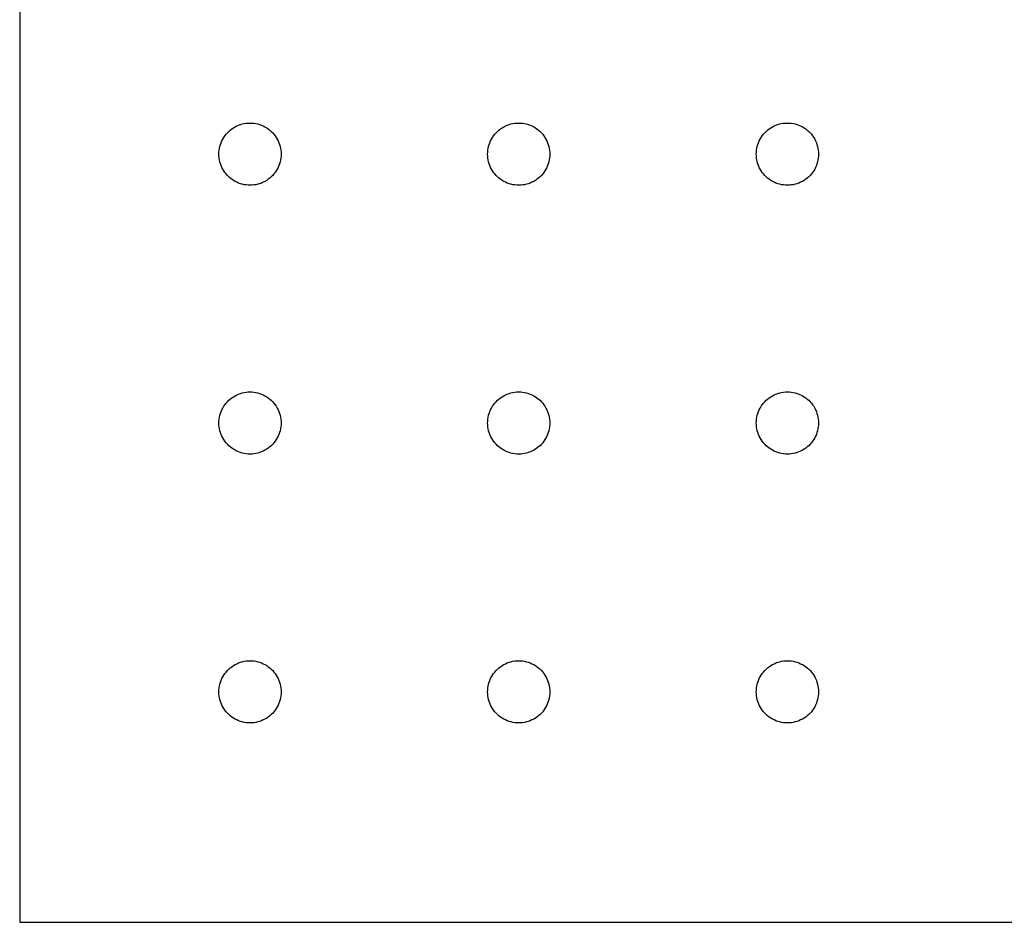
# Model space of a CAD drawing. Header units: metres. Extents: x 0 to 270, y 0 to 235.
# Tile 1 of 4: x 0 to 128, y 0 to 118. Entities that reach past the tile are written whole.
import ezdxf

# ---------------------------------------------------------------- set-up
doc = ezdxf.new("R2010")
doc.units = ezdxf.units.M

msp = doc.modelspace()

# ---------------------------------------------------------------- linework, layer by layer
for p, q in [((0, 235), (0, 0)), ((28.7485, 103.852), (28.9928, 103.923)), ((28.9928, 103.923), (29.2411, 103.978)), ((29.2411, 103.978), (29.4924, 104.018)), ((29.4924, 104.018), (29.7457, 104.042)), ((29.7457, 104.042), (30, 104.05)), ((30, 104.05), (30.2543, 104.042)), ((30.2543, 104.042), (30.5076, 104.018)), ((30.5076, 104.018), (30.7589, 103.978)), ((30.7589, 103.978), (31.0072, 103.923)), ((31.0072, 103.923), (31.2515, 103.852)), ((63.7485, 103.852), (63.9928, 103.923)), ((63.9928, 103.923), (64.2411, 103.978)), ((64.2411, 103.978), (64.4924, 104.018)), ((64.4924, 104.018), (64.7457, 104.042)), ((64.7457, 104.042), (65, 104.05)), ((65, 104.05), (65.2543, 104.042)), ((65.2543, 104.042), (65.5076, 104.018)), ((65.5076, 104.018), (65.7589, 103.978)), ((65.7589, 103.978), (66.0072, 103.923)), ((66.0072, 103.923), (66.2515, 103.852)), ((98.7485, 103.852), (98.9928, 103.923)), ((98.9928, 103.923), (99.2411, 103.978)), ((99.2411, 103.978), (99.4924, 104.018)), ((99.4924, 104.018), (99.7457, 104.042)), ((99.7457, 104.042), (100, 104.05)), ((100, 104.05), (100.254, 104.042)), ((100.254, 104.042), (100.508, 104.018)), ((100.508, 104.018), (100.759, 103.978)), ((100.759, 103.978), (101.007, 103.923)), ((101.007, 103.923), (101.252, 103.852)), ((26.8794, 102.582), (27.0477, 102.772)), ((27.0477, 102.772), (27.2276, 102.952)), ((27.2276, 102.952), (27.4184, 103.121)), ((27.4184, 103.121), (27.6195, 103.277)), ((27.6195, 103.277), (27.8299, 103.42)), ((27.8299, 103.42), (28.0489, 103.549)), ((28.0489, 103.549), (28.2756, 103.665)), ((28.2756, 103.665), (28.5091, 103.766)), ((28.5091, 103.766), (28.7485, 103.852)), ((31.2515, 103.852), (31.4909, 103.766)), ((31.4909, 103.766), (31.7244, 103.665)), ((31.7244, 103.665), (31.9511, 103.549)), ((31.9511, 103.549), (32.1701, 103.42)), ((32.1701, 103.42), (32.3805, 103.277)), ((32.3805, 103.277), (32.5816, 103.121)), ((32.5816, 103.121), (32.7724, 102.952)), ((32.7724, 102.952), (32.9523, 102.772)), ((32.9523, 102.772), (33.1206, 102.582)), ((61.8794, 102.582), (62.0477, 102.772)), ((62.0477, 102.772), (62.2276, 102.952)), ((62.2276, 102.952), (62.4184, 103.121)), ((62.4184, 103.121), (62.6195, 103.277)), ((62.6195, 103.277), (62.8299, 103.42)), ((62.8299, 103.42), (63.0489, 103.549)), ((63.0489, 103.549), (63.2756, 103.665)), ((63.2756, 103.665), (63.5091, 103.766)), ((63.5091, 103.766), (63.7485, 103.852)), ((66.2515, 103.852), (66.4909, 103.766)), ((66.4909, 103.766), (66.7244, 103.665)), ((66.7244, 103.665), (66.9511, 103.549)), ((66.9511, 103.549), (67.1701, 103.42)), ((67.1701, 103.42), (67.3805, 103.277)), ((67.3805, 103.277), (67.5816, 103.121)), ((67.5816, 103.121), (67.7724, 102.952)), ((67.7724, 102.952), (67.9523, 102.772)), ((67.9523, 102.772), (68.1206, 102.582)), ((96.8794, 102.582), (97.0477, 102.772)), ((97.0477, 102.772), (97.2276, 102.952)), ((97.2276, 102.952), (97.4184, 103.121)), ((97.4184, 103.121), (97.6195, 103.277)), ((97.6195, 103.277), (97.8299, 103.42)), ((97.8299, 103.42), (98.0489, 103.549)), ((98.0489, 103.549), (98.2756, 103.665)), ((98.2756, 103.665), (98.5091, 103.766)), ((98.5091, 103.766), (98.7485, 103.852)), ((101.252, 103.852), (101.491, 103.766)), ((101.491, 103.766), (101.724, 103.665)), ((101.724, 103.665), (101.951, 103.549)), ((101.951, 103.549), (102.17, 103.42)), ((102.17, 103.42), (102.381, 103.277)), ((102.381, 103.277), (102.582, 103.121)), ((102.582, 103.121), (102.772, 102.952)), ((102.772, 102.952), (102.952, 102.772)), ((102.952, 102.772), (103.121, 102.582)), ((26.1482, 101.252), (26.2344, 101.491)), ((26.2344, 101.491), (26.3354, 101.724)), ((26.3354, 101.724), (26.451, 101.951)), ((26.451, 101.951), (26.5805, 102.17)), ((26.5805, 102.17), (26.7235, 102.381)), ((26.7235, 102.381), (26.8794, 102.582)), ((33.1206, 102.582), (33.2765, 102.381)), ((33.2765, 102.381), (33.4195, 102.17)), ((33.4195, 102.17), (33.549, 101.951)), ((33.549, 101.951), (33.6646, 101.724)), ((33.6646, 101.724), (33.7656, 101.491)), ((33.7656, 101.491), (33.8518, 101.252)), ((61.1482, 101.252), (61.2344, 101.491)), ((61.2344, 101.491), (61.3354, 101.724)), ((61.3354, 101.724), (61.451, 101.951)), ((61.451, 101.951), (61.5805, 102.17)), ((61.5805, 102.17), (61.7235, 102.381)), ((61.7235, 102.381), (61.8794, 102.582)), ((68.1206, 102.582), (68.2765, 102.381)), ((68.2765, 102.381), (68.4195, 102.17)), ((68.4195, 102.17), (68.549, 101.951)), ((68.549, 101.951), (68.6646, 101.724)), ((68.6646, 101.724), (68.7656, 101.491)), ((68.7656, 101.491), (68.8518, 101.252)), ((96.1482, 101.252), (96.2344, 101.491)), ((96.2344, 101.491), (96.3354, 101.724)), ((96.3354, 101.724), (96.451, 101.951)), ((96.451, 101.951), (96.5805, 102.17)), ((96.5805, 102.17), (96.7235, 102.381)), ((96.7235, 102.381), (96.8794, 102.582)), ((103.121, 102.582), (103.277, 102.381)), ((103.277, 102.381), (103.42, 102.17)), ((103.42, 102.17), (103.549, 101.951)), ((103.549, 101.951), (103.665, 101.724)), ((103.665, 101.724), (103.766, 101.491)), ((103.766, 101.491), (103.852, 101.252)), ((25.95, 100), (25.958, 100.254)), ((25.958, 100.254), (25.9819, 100.508)), ((25.9819, 100.508), (26.0217, 100.759)), ((26.0217, 100.759), (26.0772, 101.007)), ((26.0772, 101.007), (26.1482, 101.252)), ((33.8518, 101.252), (33.9228, 101.007)), ((33.9228, 101.007), (33.9783, 100.759)), ((33.9783, 100.759), (34.0181, 100.508)), ((34.0181, 100.508), (34.042, 100.254)), ((34.042, 100.254), (34.05, 100)), ((60.95, 100), (60.958, 100.254)), ((60.958, 100.254), (60.9819, 100.508)), ((60.9819, 100.508), (61.0217, 100.759)), ((61.0217, 100.759), (61.0772, 101.007)), ((61.0772, 101.007), (61.1482, 101.252)), ((68.8518, 101.252), (68.9228, 101.007)), ((68.9228, 101.007), (68.9783, 100.759)), ((68.9783, 100.759), (69.0181, 100.508)), ((69.0181, 100.508), (69.042, 100.254)), ((69.042, 100.254), (69.05, 100)), ((95.95, 100), (95.958, 100.254)), ((95.958, 100.254), (95.9819, 100.508)), ((95.9819, 100.508), (96.0217, 100.759)), ((96.0217, 100.759), (96.0772, 101.007)), ((96.0772, 101.007), (96.1482, 101.252)), ((103.852, 101.252), (103.923, 101.007)), ((103.923, 101.007), (103.978, 100.759)), ((103.978, 100.759), (104.018, 100.508)), ((104.018, 100.508), (104.042, 100.254)), ((104.042, 100.254), (104.05, 100)), ((25.958, 99.7457), (25.95, 100)), ((25.9819, 99.4924), (25.958, 99.7457)), ((26.0217, 99.2411), (25.9819, 99.4924)), ((26.0772, 98.9928), (26.0217, 99.2411)), ((26.1482, 98.7485), (26.0772, 98.9928)), ((33.9228, 98.9928), (33.8518, 98.7485)), ((33.9783, 99.2411), (33.9228, 98.9928)), ((34.0181, 99.4924), (33.9783, 99.2411)), ((34.042, 99.7457), (34.0181, 99.4924)), ((34.05, 100), (34.042, 99.7457)), ((60.958, 99.7457), (60.95, 100)), ((60.9819, 99.4924), (60.958, 99.7457)), ((61.0217, 99.2411), (60.9819, 99.4924)), ((61.0772, 98.9928), (61.0217, 99.2411)), ((61.1482, 98.7485), (61.0772, 98.9928)), ((68.9228, 98.9928), (68.8518, 98.7485)), ((68.9783, 99.2411), (68.9228, 98.9928)), ((69.0181, 99.4924), (68.9783, 99.2411)), ((69.042, 99.7457), (69.0181, 99.4924)), ((69.05, 100), (69.042, 99.7457)), ((95.958, 99.7457), (95.95, 100)), ((95.9819, 99.4924), (95.958, 99.7457)), ((96.0217, 99.2411), (95.9819, 99.4924)), ((96.0772, 98.9928), (96.0217, 99.2411)), ((96.1482, 98.7485), (96.0772, 98.9928)), ((103.923, 98.9928), (103.852, 98.7485)), ((103.978, 99.2411), (103.923, 98.9928)), ((104.018, 99.4924), (103.978, 99.2411)), ((104.042, 99.7457), (104.018, 99.4924)), ((104.05, 100), (104.042, 99.7457)), ((26.2344, 98.5091), (26.1482, 98.7485)), ((26.3354, 98.2756), (26.2344, 98.5091)), ((26.451, 98.0489), (26.3354, 98.2756)), ((26.5805, 97.8299), (26.451, 98.0489)), ((26.7235, 97.6195), (26.5805, 97.8299)), ((26.8794, 97.4184), (26.7235, 97.6195)), ((33.2765, 97.6195), (33.1206, 97.4184)), ((33.4195, 97.8299), (33.2765, 97.6195)), ((33.549, 98.0489), (33.4195, 97.8299)), ((33.6646, 98.2756), (33.549, 98.0489)), ((33.7656, 98.5091), (33.6646, 98.2756)), ((33.8518, 98.7485), (33.7656, 98.5091)), ((61.2344, 98.5091), (61.1482, 98.7485)), ((61.3354, 98.2756), (61.2344, 98.5091)), ((61.451, 98.0489), (61.3354, 98.2756)), ((61.5805, 97.8299), (61.451, 98.0489)), ((61.7235, 97.6195), (61.5805, 97.8299)), ((61.8794, 97.4184), (61.7235, 97.6195)), ((68.2765, 97.6195), (68.1206, 97.4184)), ((68.4195, 97.8299), (68.2765, 97.6195)), ((68.549, 98.0489), (68.4195, 97.8299)), ((68.6646, 98.2756), (68.549, 98.0489)), ((68.7656, 98.5091), (68.6646, 98.2756)), ((68.8518, 98.7485), (68.7656, 98.5091)), ((96.2344, 98.5091), (96.1482, 98.7485)), ((96.3354, 98.2756), (96.2344, 98.5091)), ((96.451, 98.0489), (96.3354, 98.2756)), ((96.5805, 97.8299), (96.451, 98.0489)), ((96.7235, 97.6195), (96.5805, 97.8299)), ((96.8794, 97.4184), (96.7235, 97.6195)), ((103.277, 97.6195), (103.121, 97.4184)), ((103.42, 97.8299), (103.277, 97.6195)), ((103.549, 98.0489), (103.42, 97.8299)), ((103.665, 98.2756), (103.549, 98.0489)), ((103.766, 98.5091), (103.665, 98.2756)), ((103.852, 98.7485), (103.766, 98.5091)), ((27.0477, 97.2276), (26.8794, 97.4184)), ((27.2276, 97.0477), (27.0477, 97.2276)), ((27.4184, 96.8794), (27.2276, 97.0477)), ((27.6195, 96.7235), (27.4184, 96.8794)), ((27.8299, 96.5805), (27.6195, 96.7235)), ((28.0489, 96.451), (27.8299, 96.5805)), ((28.2756, 96.3354), (28.0489, 96.451)), ((28.5091, 96.2344), (28.2756, 96.3354)), ((28.7485, 96.1482), (28.5091, 96.2344)), ((31.4909, 96.2344), (31.2515, 96.1482)), ((31.7244, 96.3354), (31.4909, 96.2344)), ((31.9511, 96.451), (31.7244, 96.3354)), ((32.1701, 96.5805), (31.9511, 96.451)), ((32.3805, 96.7235), (32.1701, 96.5805)), ((32.5816, 96.8794), (32.3805, 96.7235)), ((32.7724, 97.0477), (32.5816, 96.8794)), ((32.9523, 97.2276), (32.7724, 97.0477)), ((33.1206, 97.4184), (32.9523, 97.2276)), ((62.0477, 97.2276), (61.8794, 97.4184)), ((62.2276, 97.0477), (62.0477, 97.2276)), ((62.4184, 96.8794), (62.2276, 97.0477)), ((62.6195, 96.7235), (62.4184, 96.8794)), ((62.8299, 96.5805), (62.6195, 96.7235)), ((63.0489, 96.451), (62.8299, 96.5805)), ((63.2756, 96.3354), (63.0489, 96.451)), ((63.5091, 96.2344), (63.2756, 96.3354)), ((63.7485, 96.1482), (63.5091, 96.2344)), ((66.4909, 96.2344), (66.2515, 96.1482)), ((66.7244, 96.3354), (66.4909, 96.2344)), ((66.9511, 96.451), (66.7244, 96.3354)), ((67.1701, 96.5805), (66.9511, 96.451)), ((67.3805, 96.7235), (67.1701, 96.5805)), ((67.5816, 96.8794), (67.3805, 96.7235)), ((67.7724, 97.0477), (67.5816, 96.8794)), ((67.9523, 97.2276), (67.7724, 97.0477)), ((68.1206, 97.4184), (67.9523, 97.2276)), ((97.0477, 97.2276), (96.8794, 97.4184)), ((97.2276, 97.0477), (97.0477, 97.2276)), ((97.4184, 96.8794), (97.2276, 97.0477)), ((97.6195, 96.7235), (97.4184, 96.8794)), ((97.8299, 96.5805), (97.6195, 96.7235)), ((98.0489, 96.451), (97.8299, 96.5805)), ((98.2756, 96.3354), (98.0489, 96.451)), ((98.5091, 96.2344), (98.2756, 96.3354)), ((98.7485, 96.1482), (98.5091, 96.2344)), ((101.491, 96.2344), (101.252, 96.1482)), ((101.724, 96.3354), (101.491, 96.2344)), ((101.951, 96.451), (101.724, 96.3354)), ((102.17, 96.5805), (101.951, 96.451)), ((102.381, 96.7235), (102.17, 96.5805)), ((102.582, 96.8794), (102.381, 96.7235)), ((102.772, 97.0477), (102.582, 96.8794)), ((102.952, 97.2276), (102.772, 97.0477)), ((103.121, 97.4184), (102.952, 97.2276)), ((28.9928, 96.0772), (28.7485, 96.1482)), ((29.2411, 96.0217), (28.9928, 96.0772)), ((29.4924, 95.9819), (29.2411, 96.0217)), ((29.7457, 95.958), (29.4924, 95.9819)), ((30, 95.95), (29.7457, 95.958)), ((30.2543, 95.958), (30, 95.95)), ((30.5076, 95.9819), (30.2543, 95.958)), ((30.7589, 96.0217), (30.5076, 95.9819)), ((31.0072, 96.0772), (30.7589, 96.0217)), ((31.2515, 96.1482), (31.0072, 96.0772)), ((63.9928, 96.0772), (63.7485, 96.1482)), ((64.2411, 96.0217), (63.9928, 96.0772)), ((64.4924, 95.9819), (64.2411, 96.0217)), ((64.7457, 95.958), (64.4924, 95.9819)), ((65, 95.95), (64.7457, 95.958)), ((65.2543, 95.958), (65, 95.95)), ((65.5076, 95.9819), (65.2543, 95.958)), ((65.7589, 96.0217), (65.5076, 95.9819)), ((66.0072, 96.0772), (65.7589, 96.0217)), ((66.2515, 96.1482), (66.0072, 96.0772)), ((98.9928, 96.0772), (98.7485, 96.1482)), ((99.2411, 96.0217), (98.9928, 96.0772)), ((99.4924, 95.9819), (99.2411, 96.0217)), ((99.7457, 95.958), (99.4924, 95.9819)), ((100, 95.95), (99.7457, 95.958)), ((100.254, 95.958), (100, 95.95)), ((100.508, 95.9819), (100.254, 95.958)), ((100.759, 96.0217), (100.508, 95.9819)), ((101.007, 96.0772), (100.759, 96.0217)), ((101.252, 96.1482), (101.007, 96.0772)), ((27.2276, 67.9523), (27.4184, 68.1206)), ((27.4184, 68.1206), (27.6195, 68.2765)), ((27.6195, 68.2765), (27.8299, 68.4195)), ((27.8299, 68.4195), (28.0489, 68.549)), ((28.0489, 68.549), (28.2756, 68.6646)), ((28.2756, 68.6646), (28.5091, 68.7656)), ((28.5091, 68.7656), (28.7485, 68.8518)), ((28.7485, 68.8518), (28.9928, 68.9228)), ((28.9928, 68.9228), (29.2411, 68.9783)), ((29.2411, 68.9783), (29.4924, 69.0181)), ((29.4924, 69.0181), (29.7457, 69.042)), ((29.7457, 69.042), (30, 69.05)), ((30, 69.05), (30.2543, 69.042)), ((30.2543, 69.042), (30.5076, 69.0181)), ((30.5076, 69.0181), (30.7589, 68.9783)), ((30.7589, 68.9783), (31.0072, 68.9228)), ((31.0072, 68.9228), (31.2515, 68.8518)), ((31.2515, 68.8518), (31.4909, 68.7656)), ((31.4909, 68.7656), (31.7244, 68.6646)), ((31.7244, 68.6646), (31.9511, 68.549)), ((31.9511, 68.549), (32.1701, 68.4195)), ((32.1701, 68.4195), (32.3805, 68.2765)), ((32.3805, 68.2765), (32.5816, 68.1206)), ((32.5816, 68.1206), (32.7724, 67.9523)), ((62.2276, 67.9523), (62.4184, 68.1206)), ((62.4184, 68.1206), (62.6195, 68.2765)), ((62.6195, 68.2765), (62.8299, 68.4195)), ((62.8299, 68.4195), (63.0489, 68.549)), ((63.0489, 68.549), (63.2756, 68.6646)), ((63.2756, 68.6646), (63.5091, 68.7656)), ((63.5091, 68.7656), (63.7485, 68.8518)), ((63.7485, 68.8518), (63.9928, 68.9228)), ((63.9928, 68.9228), (64.2411, 68.9783)), ((64.2411, 68.9783), (64.4924, 69.0181)), ((64.4924, 69.0181), (64.7457, 69.042)), ((64.7457, 69.042), (65, 69.05)), ((65, 69.05), (65.2543, 69.042)), ((65.2543, 69.042), (65.5076, 69.0181)), ((65.5076, 69.0181), (65.7589, 68.9783)), ((65.7589, 68.9783), (66.0072, 68.9228)), ((66.0072, 68.9228), (66.2515, 68.8518)), ((66.2515, 68.8518), (66.4909, 68.7656)), ((66.4909, 68.7656), (66.7244, 68.6646)), ((66.7244, 68.6646), (66.9511, 68.549)), ((66.9511, 68.549), (67.1701, 68.4195)), ((67.1701, 68.4195), (67.3805, 68.2765)), ((67.3805, 68.2765), (67.5816, 68.1206)), ((67.5816, 68.1206), (67.7724, 67.9523)), ((97.2276, 67.9523), (97.4184, 68.1206)), ((97.4184, 68.1206), (97.6195, 68.2765)), ((97.6195, 68.2765), (97.8299, 68.4195)), ((97.8299, 68.4195), (98.0489, 68.549)), ((98.0489, 68.549), (98.2756, 68.6646)), ((98.2756, 68.6646), (98.5091, 68.7656)), ((98.5091, 68.7656), (98.7485, 68.8518)), ((98.7485, 68.8518), (98.9928, 68.9228)), ((98.9928, 68.9228), (99.2411, 68.9783)), ((99.2411, 68.9783), (99.4924, 69.0181)), ((99.4924, 69.0181), (99.7457, 69.042)), ((99.7457, 69.042), (100, 69.05)), ((100, 69.05), (100.254, 69.042)), ((100.254, 69.042), (100.508, 69.0181)), ((100.508, 69.0181), (100.759, 68.9783)), ((100.759, 68.9783), (101.007, 68.9228)), ((101.007, 68.9228), (101.252, 68.8518)), ((101.252, 68.8518), (101.491, 68.7656)), ((101.491, 68.7656), (101.724, 68.6646)), ((101.724, 68.6646), (101.951, 68.549)), ((101.951, 68.549), (102.17, 68.4195)), ((102.17, 68.4195), (102.381, 68.2765)), ((102.381, 68.2765), (102.582, 68.1206)), ((102.582, 68.1206), (102.772, 67.9523)), ((26.2344, 66.4909), (26.3354, 66.7244)), ((26.3354, 66.7244), (26.451, 66.9511)), ((26.451, 66.9511), (26.5805, 67.1701)), ((26.5805, 67.1701), (26.7235, 67.3805)), ((26.7235, 67.3805), (26.8794, 67.5816)), ((26.8794, 67.5816), (27.0477, 67.7724)), ((27.0477, 67.7724), (27.2276, 67.9523)), ((32.7724, 67.9523), (32.9523, 67.7724)), ((32.9523, 67.7724), (33.1206, 67.5816)), ((33.1206, 67.5816), (33.2765, 67.3805)), ((33.2765, 67.3805), (33.4195, 67.1701)), ((33.4195, 67.1701), (33.549, 66.9511)), ((33.549, 66.9511), (33.6646, 66.7244)), ((33.6646, 66.7244), (33.7656, 66.4909)), ((61.2344, 66.4909), (61.3354, 66.7244)), ((61.3354, 66.7244), (61.451, 66.9511)), ((61.451, 66.9511), (61.5805, 67.1701)), ((61.5805, 67.1701), (61.7235, 67.3805)), ((61.7235, 67.3805), (61.8794, 67.5816)), ((61.8794, 67.5816), (62.0477, 67.7724)), ((62.0477, 67.7724), (62.2276, 67.9523)), ((67.7724, 67.9523), (67.9523, 67.7724)), ((67.9523, 67.7724), (68.1206, 67.5816)), ((68.1206, 67.5816), (68.2765, 67.3805)), ((68.2765, 67.3805), (68.4195, 67.1701)), ((68.4195, 67.1701), (68.549, 66.9511)), ((68.549, 66.9511), (68.6646, 66.7244)), ((68.6646, 66.7244), (68.7656, 66.4909)), ((96.2344, 66.4909), (96.3354, 66.7244)), ((96.3354, 66.7244), (96.451, 66.9511)), ((96.451, 66.9511), (96.5805, 67.1701)), ((96.5805, 67.1701), (96.7235, 67.3805)), ((96.7235, 67.3805), (96.8794, 67.5816)), ((96.8794, 67.5816), (97.0477, 67.7724)), ((97.0477, 67.7724), (97.2276, 67.9523)), ((102.772, 67.9523), (102.952, 67.7724)), ((102.952, 67.7724), (103.121, 67.5816)), ((103.121, 67.5816), (103.277, 67.3805)), ((103.277, 67.3805), (103.42, 67.1701)), ((103.42, 67.1701), (103.549, 66.9511)), ((103.549, 66.9511), (103.665, 66.7244)), ((103.665, 66.7244), (103.766, 66.4909)), ((25.958, 65.2543), (25.9819, 65.5076)), ((25.9819, 65.5076), (26.0217, 65.7589)), ((26.0217, 65.7589), (26.0772, 66.0072)), ((26.0772, 66.0072), (26.1482, 66.2515)), ((26.1482, 66.2515), (26.2344, 66.4909)), ((33.7656, 66.4909), (33.8518, 66.2515)), ((33.8518, 66.2515), (33.9228, 66.0072)), ((33.9228, 66.0072), (33.9783, 65.7589)), ((33.9783, 65.7589), (34.0181, 65.5076)), ((34.0181, 65.5076), (34.042, 65.2543)), ((60.958, 65.2543), (60.9819, 65.5076)), ((60.9819, 65.5076), (61.0217, 65.7589)), ((61.0217, 65.7589), (61.0772, 66.0072)), ((61.0772, 66.0072), (61.1482, 66.2515)), ((61.1482, 66.2515), (61.2344, 66.4909)), ((68.7656, 66.4909), (68.8518, 66.2515)), ((68.8518, 66.2515), (68.9228, 66.0072)), ((68.9228, 66.0072), (68.9783, 65.7589)), ((68.9783, 65.7589), (69.0181, 65.5076)), ((69.0181, 65.5076), (69.042, 65.2543)), ((95.958, 65.2543), (95.9819, 65.5076)), ((95.9819, 65.5076), (96.0217, 65.7589)), ((96.0217, 65.7589), (96.0772, 66.0072)), ((96.0772, 66.0072), (96.1482, 66.2515)), ((96.1482, 66.2515), (96.2344, 66.4909)), ((103.766, 66.4909), (103.852, 66.2515)), ((103.852, 66.2515), (103.923, 66.0072)), ((103.923, 66.0072), (103.978, 65.7589)), ((103.978, 65.7589), (104.018, 65.5076)), ((104.018, 65.5076), (104.042, 65.2543)), ((25.95, 65), (25.958, 65.2543)), ((25.958, 64.7457), (25.95, 65)), ((25.9819, 64.4924), (25.958, 64.7457)), ((26.0217, 64.2411), (25.9819, 64.4924)), ((26.0772, 63.9928), (26.0217, 64.2411)), ((33.9783, 64.2411), (33.9228, 63.9928)), ((34.0181, 64.4924), (33.9783, 64.2411)), ((34.042, 64.7457), (34.0181, 64.4924)), ((34.042, 65.2543), (34.05, 65)), ((34.05, 65), (34.042, 64.7457)), ((60.95, 65), (60.958, 65.2543)), ((60.958, 64.7457), (60.95, 65)), ((60.9819, 64.4924), (60.958, 64.7457)), ((61.0217, 64.2411), (60.9819, 64.4924)), ((61.0772, 63.9928), (61.0217, 64.2411)), ((68.9783, 64.2411), (68.9228, 63.9928)), ((69.0181, 64.4924), (68.9783, 64.2411)), ((69.042, 64.7457), (69.0181, 64.4924)), ((69.042, 65.2543), (69.05, 65)), ((69.05, 65), (69.042, 64.7457)), ((95.95, 65), (95.958, 65.2543)), ((95.958, 64.7457), (95.95, 65)), ((95.9819, 64.4924), (95.958, 64.7457)), ((96.0217, 64.2411), (95.9819, 64.4924)), ((96.0772, 63.9928), (96.0217, 64.2411)), ((103.978, 64.2411), (103.923, 63.9928)), ((104.018, 64.4924), (103.978, 64.2411)), ((104.042, 64.7457), (104.018, 64.4924)), ((104.042, 65.2543), (104.05, 65)), ((104.05, 65), (104.042, 64.7457)), ((26.1482, 63.7485), (26.0772, 63.9928)), ((26.2344, 63.5091), (26.1482, 63.7485)), ((26.3354, 63.2756), (26.2344, 63.5091)), ((26.451, 63.0489), (26.3354, 63.2756)), ((26.5805, 62.8299), (26.451, 63.0489)), ((33.549, 63.0489), (33.4195, 62.8299)), ((33.6646, 63.2756), (33.549, 63.0489)), ((33.7656, 63.5091), (33.6646, 63.2756)), ((33.8518, 63.7485), (33.7656, 63.5091)), ((33.9228, 63.9928), (33.8518, 63.7485)), ((61.1482, 63.7485), (61.0772, 63.9928)), ((61.2344, 63.5091), (61.1482, 63.7485)), ((61.3354, 63.2756), (61.2344, 63.5091)), ((61.451, 63.0489), (61.3354, 63.2756)), ((61.5805, 62.8299), (61.451, 63.0489)), ((68.549, 63.0489), (68.4195, 62.8299)), ((68.6646, 63.2756), (68.549, 63.0489)), ((68.7656, 63.5091), (68.6646, 63.2756)), ((68.8518, 63.7485), (68.7656, 63.5091)), ((68.9228, 63.9928), (68.8518, 63.7485)), ((96.1482, 63.7485), (96.0772, 63.9928)), ((96.2344, 63.5091), (96.1482, 63.7485)), ((96.3354, 63.2756), (96.2344, 63.5091)), ((96.451, 63.0489), (96.3354, 63.2756)), ((96.5805, 62.8299), (96.451, 63.0489)), ((103.549, 63.0489), (103.42, 62.8299)), ((103.665, 63.2756), (103.549, 63.0489)), ((103.766, 63.5091), (103.665, 63.2756)), ((103.852, 63.7485), (103.766, 63.5091)), ((103.923, 63.9928), (103.852, 63.7485)), ((26.7235, 62.6195), (26.5805, 62.8299)), ((26.8794, 62.4184), (26.7235, 62.6195)), ((27.0477, 62.2276), (26.8794, 62.4184)), ((27.2276, 62.0477), (27.0477, 62.2276)), ((27.4184, 61.8794), (27.2276, 62.0477)), ((27.6195, 61.7235), (27.4184, 61.8794)), ((27.8299, 61.5805), (27.6195, 61.7235)), ((28.0489, 61.451), (27.8299, 61.5805)), ((32.1701, 61.5805), (31.9511, 61.451)), ((32.3805, 61.7235), (32.1701, 61.5805)), ((32.5816, 61.8794), (32.3805, 61.7235)), ((32.7724, 62.0477), (32.5816, 61.8794)), ((32.9523, 62.2276), (32.7724, 62.0477)), ((33.1206, 62.4184), (32.9523, 62.2276)), ((33.2765, 62.6195), (33.1206, 62.4184)), ((33.4195, 62.8299), (33.2765, 62.6195)), ((61.7235, 62.6195), (61.5805, 62.8299)), ((61.8794, 62.4184), (61.7235, 62.6195)), ((62.0477, 62.2276), (61.8794, 62.4184)), ((62.2276, 62.0477), (62.0477, 62.2276)), ((62.4184, 61.8794), (62.2276, 62.0477)), ((62.6195, 61.7235), (62.4184, 61.8794)), ((62.8299, 61.5805), (62.6195, 61.7235)), ((63.0489, 61.451), (62.8299, 61.5805)), ((67.1701, 61.5805), (66.9511, 61.451)), ((67.3805, 61.7235), (67.1701, 61.5805)), ((67.5816, 61.8794), (67.3805, 61.7235)), ((67.7724, 62.0477), (67.5816, 61.8794)), ((67.9523, 62.2276), (67.7724, 62.0477)), ((68.1206, 62.4184), (67.9523, 62.2276)), ((68.2765, 62.6195), (68.1206, 62.4184)), ((68.4195, 62.8299), (68.2765, 62.6195)), ((96.7235, 62.6195), (96.5805, 62.8299)), ((96.8794, 62.4184), (96.7235, 62.6195)), ((97.0477, 62.2276), (96.8794, 62.4184)), ((97.2276, 62.0477), (97.0477, 62.2276)), ((97.4184, 61.8794), (97.2276, 62.0477)), ((97.6195, 61.7235), (97.4184, 61.8794)), ((97.8299, 61.5805), (97.6195, 61.7235)), ((98.0489, 61.451), (97.8299, 61.5805)), ((102.17, 61.5805), (101.951, 61.451)), ((102.381, 61.7235), (102.17, 61.5805)), ((102.582, 61.8794), (102.381, 61.7235)), ((102.772, 62.0477), (102.582, 61.8794)), ((102.952, 62.2276), (102.772, 62.0477)), ((103.121, 62.4184), (102.952, 62.2276)), ((103.277, 62.6195), (103.121, 62.4184)), ((103.42, 62.8299), (103.277, 62.6195)), ((28.2756, 61.3354), (28.0489, 61.451)), ((28.5091, 61.2344), (28.2756, 61.3354)), ((28.7485, 61.1482), (28.5091, 61.2344)), ((28.9928, 61.0772), (28.7485, 61.1482)), ((29.2411, 61.0217), (28.9928, 61.0772)), ((29.4924, 60.9819), (29.2411, 61.0217)), ((29.7457, 60.958), (29.4924, 60.9819)), ((30, 60.95), (29.7457, 60.958)), ((30.2543, 60.958), (30, 60.95)), ((30.5076, 60.9819), (30.2543, 60.958)), ((30.7589, 61.0217), (30.5076, 60.9819)), ((31.0072, 61.0772), (30.7589, 61.0217)), ((31.2515, 61.1482), (31.0072, 61.0772)), ((31.4909, 61.2344), (31.2515, 61.1482)), ((31.7244, 61.3354), (31.4909, 61.2344)), ((31.9511, 61.451), (31.7244, 61.3354)), ((63.2756, 61.3354), (63.0489, 61.451)), ((63.5091, 61.2344), (63.2756, 61.3354)), ((63.7485, 61.1482), (63.5091, 61.2344)), ((63.9928, 61.0772), (63.7485, 61.1482)), ((64.2411, 61.0217), (63.9928, 61.0772)), ((64.4924, 60.9819), (64.2411, 61.0217)), ((64.7457, 60.958), (64.4924, 60.9819)), ((65, 60.95), (64.7457, 60.958)), ((65.2543, 60.958), (65, 60.95)), ((65.5076, 60.9819), (65.2543, 60.958)), ((65.7589, 61.0217), (65.5076, 60.9819)), ((66.0072, 61.0772), (65.7589, 61.0217)), ((66.2515, 61.1482), (66.0072, 61.0772)), ((66.4909, 61.2344), (66.2515, 61.1482)), ((66.7244, 61.3354), (66.4909, 61.2344)), ((66.9511, 61.451), (66.7244, 61.3354)), ((98.2756, 61.3354), (98.0489, 61.451)), ((98.5091, 61.2344), (98.2756, 61.3354)), ((98.7485, 61.1482), (98.5091, 61.2344)), ((98.9928, 61.0772), (98.7485, 61.1482)), ((99.2411, 61.0217), (98.9928, 61.0772)), ((99.4924, 60.9819), (99.2411, 61.0217)), ((99.7457, 60.958), (99.4924, 60.9819)), ((100, 60.95), (99.7457, 60.958)), ((100.254, 60.958), (100, 60.95)), ((100.508, 60.9819), (100.254, 60.958)), ((100.759, 61.0217), (100.508, 60.9819)), ((101.007, 61.0772), (100.759, 61.0217)), ((101.252, 61.1482), (101.007, 61.0772)), ((101.491, 61.2344), (101.252, 61.1482)), ((101.724, 61.3354), (101.491, 61.2344)), ((101.951, 61.451), (101.724, 61.3354)), ((27.6195, 33.2765), (27.8299, 33.4195)), ((27.8299, 33.4195), (28.0489, 33.549)), ((28.0489, 33.549), (28.2756, 33.6646)), ((28.2756, 33.6646), (28.5091, 33.7656)), ((28.5091, 33.7656), (28.7485, 33.8518)), ((28.7485, 33.8518), (28.9928, 33.9228)), ((28.9928, 33.9228), (29.2411, 33.9783)), ((29.2411, 33.9783), (29.4924, 34.0181)), ((29.4924, 34.0181), (29.7457, 34.042)), ((29.7457, 34.042), (30, 34.05)), ((30, 34.05), (30.2543, 34.042)), ((30.2543, 34.042), (30.5076, 34.0181)), ((30.5076, 34.0181), (30.7589, 33.9783)), ((30.7589, 33.9783), (31.0072, 33.9228)), ((31.0072, 33.9228), (31.2515, 33.8518)), ((31.2515, 33.8518), (31.4909, 33.7656)), ((31.4909, 33.7656), (31.7244, 33.6646)), ((31.7244, 33.6646), (31.9511, 33.549)), ((31.9511, 33.549), (32.1701, 33.4195)), ((32.1701, 33.4195), (32.3805, 33.2765)), ((62.6195, 33.2765), (62.8299, 33.4195)), ((62.8299, 33.4195), (63.0489, 33.549)), ((63.0489, 33.549), (63.2756, 33.6646)), ((63.2756, 33.6646), (63.5091, 33.7656)), ((63.5091, 33.7656), (63.7485, 33.8518)), ((63.7485, 33.8518), (63.9928, 33.9228)), ((63.9928, 33.9228), (64.2411, 33.9783)), ((64.2411, 33.9783), (64.4924, 34.0181)), ((64.4924, 34.0181), (64.7457, 34.042)), ((64.7457, 34.042), (65, 34.05)), ((65, 34.05), (65.2543, 34.042)), ((65.2543, 34.042), (65.5076, 34.0181)), ((65.5076, 34.0181), (65.7589, 33.9783)), ((65.7589, 33.9783), (66.0072, 33.9228)), ((66.0072, 33.9228), (66.2515, 33.8518)), ((66.2515, 33.8518), (66.4909, 33.7656)), ((66.4909, 33.7656), (66.7244, 33.6646)), ((66.7244, 33.6646), (66.9511, 33.549)), ((66.9511, 33.549), (67.1701, 33.4195)), ((67.1701, 33.4195), (67.3805, 33.2765)), ((97.6195, 33.2765), (97.8299, 33.4195)), ((97.8299, 33.4195), (98.0489, 33.549)), ((98.0489, 33.549), (98.2756, 33.6646)), ((98.2756, 33.6646), (98.5091, 33.7656)), ((98.5091, 33.7656), (98.7485, 33.8518)), ((98.7485, 33.8518), (98.9928, 33.9228)), ((98.9928, 33.9228), (99.2411, 33.9783)), ((99.2411, 33.9783), (99.4924, 34.0181)), ((99.4924, 34.0181), (99.7457, 34.042)), ((99.7457, 34.042), (100, 34.05)), ((100, 34.05), (100.254, 34.042)), ((100.254, 34.042), (100.508, 34.0181)), ((100.508, 34.0181), (100.759, 33.9783)), ((100.759, 33.9783), (101.007, 33.9228)), ((101.007, 33.9228), (101.252, 33.8518)), ((101.252, 33.8518), (101.491, 33.7656)), ((101.491, 33.7656), (101.724, 33.6646)), ((101.724, 33.6646), (101.951, 33.549)), ((101.951, 33.549), (102.17, 33.4195)), ((102.17, 33.4195), (102.381, 33.2765)), ((26.451, 31.9511), (26.5805, 32.1701)), ((26.5805, 32.1701), (26.7235, 32.3805)), ((26.7235, 32.3805), (26.8794, 32.5816)), ((26.8794, 32.5816), (27.0477, 32.7724)), ((27.0477, 32.7724), (27.2276, 32.9523)), ((27.2276, 32.9523), (27.4184, 33.1206)), ((27.4184, 33.1206), (27.6195, 33.2765)), ((32.3805, 33.2765), (32.5816, 33.1206)), ((32.5816, 33.1206), (32.7724, 32.9523)), ((32.7724, 32.9523), (32.9523, 32.7724)), ((32.9523, 32.7724), (33.1206, 32.5816)), ((33.1206, 32.5816), (33.2765, 32.3805)), ((33.2765, 32.3805), (33.4195, 32.1701)), ((33.4195, 32.1701), (33.549, 31.9511)), ((61.451, 31.9511), (61.5805, 32.1701)), ((61.5805, 32.1701), (61.7235, 32.3805)), ((61.7235, 32.3805), (61.8794, 32.5816)), ((61.8794, 32.5816), (62.0477, 32.7724)), ((62.0477, 32.7724), (62.2276, 32.9523)), ((62.2276, 32.9523), (62.4184, 33.1206)), ((62.4184, 33.1206), (62.6195, 33.2765)), ((67.3805, 33.2765), (67.5816, 33.1206)), ((67.5816, 33.1206), (67.7724, 32.9523)), ((67.7724, 32.9523), (67.9523, 32.7724)), ((67.9523, 32.7724), (68.1206, 32.5816)), ((68.1206, 32.5816), (68.2765, 32.3805)), ((68.2765, 32.3805), (68.4195, 32.1701)), ((68.4195, 32.1701), (68.549, 31.9511)), ((96.451, 31.9511), (96.5805, 32.1701)), ((96.5805, 32.1701), (96.7235, 32.3805)), ((96.7235, 32.3805), (96.8794, 32.5816)), ((96.8794, 32.5816), (97.0477, 32.7724)), ((97.0477, 32.7724), (97.2276, 32.9523)), ((97.2276, 32.9523), (97.4184, 33.1206)), ((97.4184, 33.1206), (97.6195, 33.2765)), ((102.381, 33.2765), (102.582, 33.1206)), ((102.582, 33.1206), (102.772, 32.9523)), ((102.772, 32.9523), (102.952, 32.7724)), ((102.952, 32.7724), (103.121, 32.5816)), ((103.121, 32.5816), (103.277, 32.3805)), ((103.277, 32.3805), (103.42, 32.1701)), ((103.42, 32.1701), (103.549, 31.9511)), ((26.0217, 30.7589), (26.0772, 31.0072)), ((26.0772, 31.0072), (26.1482, 31.2515)), ((26.1482, 31.2515), (26.2344, 31.4909)), ((26.2344, 31.4909), (26.3354, 31.7244)), ((26.3354, 31.7244), (26.451, 31.9511)), ((33.549, 31.9511), (33.6646, 31.7244)), ((33.6646, 31.7244), (33.7656, 31.4909)), ((33.7656, 31.4909), (33.8518, 31.2515)), ((33.8518, 31.2515), (33.9228, 31.0072)), ((33.9228, 31.0072), (33.9783, 30.7589)), ((61.0217, 30.7589), (61.0772, 31.0072)), ((61.0772, 31.0072), (61.1482, 31.2515)), ((61.1482, 31.2515), (61.2344, 31.4909)), ((61.2344, 31.4909), (61.3354, 31.7244)), ((61.3354, 31.7244), (61.451, 31.9511)), ((68.549, 31.9511), (68.6646, 31.7244)), ((68.6646, 31.7244), (68.7656, 31.4909)), ((68.7656, 31.4909), (68.8518, 31.2515)), ((68.8518, 31.2515), (68.9228, 31.0072)), ((68.9228, 31.0072), (68.9783, 30.7589)), ((96.0217, 30.7589), (96.0772, 31.0072)), ((96.0772, 31.0072), (96.1482, 31.2515)), ((96.1482, 31.2515), (96.2344, 31.4909)), ((96.2344, 31.4909), (96.3354, 31.7244)), ((96.3354, 31.7244), (96.451, 31.9511)), ((103.549, 31.9511), (103.665, 31.7244)), ((103.665, 31.7244), (103.766, 31.4909)), ((103.766, 31.4909), (103.852, 31.2515)), ((103.852, 31.2515), (103.923, 31.0072)), ((103.923, 31.0072), (103.978, 30.7589)), ((25.95, 30), (25.958, 30.2543)), ((25.958, 29.7457), (25.95, 30)), ((25.958, 30.2543), (25.9819, 30.5076)), ((25.9819, 29.4924), (25.958, 29.7457)), ((25.9819, 30.5076), (26.0217, 30.7589)), ((33.9783, 30.7589), (34.0181, 30.5076)), ((34.0181, 30.5076), (34.042, 30.2543)), ((34.042, 29.7457), (34.0181, 29.4924)), ((34.042, 30.2543), (34.05, 30)), ((34.05, 30), (34.042, 29.7457)), ((60.95, 30), (60.958, 30.2543)), ((60.958, 29.7457), (60.95, 30)), ((60.958, 30.2543), (60.9819, 30.5076)), ((60.9819, 29.4924), (60.958, 29.7457)), ((60.9819, 30.5076), (61.0217, 30.7589)), ((68.9783, 30.7589), (69.0181, 30.5076)), ((69.0181, 30.5076), (69.042, 30.2543)), ((69.042, 29.7457), (69.0181, 29.4924)), ((69.042, 30.2543), (69.05, 30)), ((69.05, 30), (69.042, 29.7457)), ((95.95, 30), (95.958, 30.2543)), ((95.958, 29.7457), (95.95, 30)), ((95.958, 30.2543), (95.9819, 30.5076)), ((95.9819, 29.4924), (95.958, 29.7457)), ((95.9819, 30.5076), (96.0217, 30.7589)), ((103.978, 30.7589), (104.018, 30.5076)), ((104.018, 30.5076), (104.042, 30.2543)), ((104.042, 29.7457), (104.018, 29.4924)), ((104.042, 30.2543), (104.05, 30)), ((104.05, 30), (104.042, 29.7457)), ((26.0217, 29.2411), (25.9819, 29.4924)), ((26.0772, 28.9928), (26.0217, 29.2411)), ((26.1482, 28.7485), (26.0772, 28.9928)), ((26.2344, 28.5091), (26.1482, 28.7485)), ((26.3354, 28.2756), (26.2344, 28.5091)), ((26.451, 28.0489), (26.3354, 28.2756)), ((33.6646, 28.2756), (33.549, 28.0489)), ((33.7656, 28.5091), (33.6646, 28.2756)), ((33.8518, 28.7485), (33.7656, 28.5091)), ((33.9228, 28.9928), (33.8518, 28.7485)), ((33.9783, 29.2411), (33.9228, 28.9928)), ((34.0181, 29.4924), (33.9783, 29.2411)), ((61.0217, 29.2411), (60.9819, 29.4924)), ((61.0772, 28.9928), (61.0217, 29.2411)), ((61.1482, 28.7485), (61.0772, 28.9928)), ((61.2344, 28.5091), (61.1482, 28.7485)), ((61.3354, 28.2756), (61.2344, 28.5091)), ((61.451, 28.0489), (61.3354, 28.2756)), ((68.6646, 28.2756), (68.549, 28.0489)), ((68.7656, 28.5091), (68.6646, 28.2756)), ((68.8518, 28.7485), (68.7656, 28.5091)), ((68.9228, 28.9928), (68.8518, 28.7485)), ((68.9783, 29.2411), (68.9228, 28.9928)), ((69.0181, 29.4924), (68.9783, 29.2411)), ((96.0217, 29.2411), (95.9819, 29.4924)), ((96.0772, 28.9928), (96.0217, 29.2411)), ((96.1482, 28.7485), (96.0772, 28.9928)), ((96.2344, 28.5091), (96.1482, 28.7485)), ((96.3354, 28.2756), (96.2344, 28.5091)), ((96.451, 28.0489), (96.3354, 28.2756)), ((103.665, 28.2756), (103.549, 28.0489)), ((103.766, 28.5091), (103.665, 28.2756)), ((103.852, 28.7485), (103.766, 28.5091)), ((103.923, 28.9928), (103.852, 28.7485)), ((103.978, 29.2411), (103.923, 28.9928)), ((104.018, 29.4924), (103.978, 29.2411)), ((26.5805, 27.8299), (26.451, 28.0489)), ((26.7235, 27.6195), (26.5805, 27.8299)), ((26.8794, 27.4184), (26.7235, 27.6195)), ((27.0477, 27.2276), (26.8794, 27.4184)), ((27.2276, 27.0477), (27.0477, 27.2276)), ((27.4184, 26.8794), (27.2276, 27.0477)), ((32.7724, 27.0477), (32.5816, 26.8794)), ((32.9523, 27.2276), (32.7724, 27.0477)), ((33.1206, 27.4184), (32.9523, 27.2276)), ((33.2765, 27.6195), (33.1206, 27.4184)), ((33.4195, 27.8299), (33.2765, 27.6195)), ((33.549, 28.0489), (33.4195, 27.8299)), ((61.5805, 27.8299), (61.451, 28.0489)), ((61.7235, 27.6195), (61.5805, 27.8299)), ((61.8794, 27.4184), (61.7235, 27.6195)), ((62.0477, 27.2276), (61.8794, 27.4184)), ((62.2276, 27.0477), (62.0477, 27.2276)), ((62.4184, 26.8794), (62.2276, 27.0477)), ((67.7724, 27.0477), (67.5816, 26.8794)), ((67.9523, 27.2276), (67.7724, 27.0477)), ((68.1206, 27.4184), (67.9523, 27.2276)), ((68.2765, 27.6195), (68.1206, 27.4184)), ((68.4195, 27.8299), (68.2765, 27.6195)), ((68.549, 28.0489), (68.4195, 27.8299)), ((96.5805, 27.8299), (96.451, 28.0489)), ((96.7235, 27.6195), (96.5805, 27.8299)), ((96.8794, 27.4184), (96.7235, 27.6195)), ((97.0477, 27.2276), (96.8794, 27.4184)), ((97.2276, 27.0477), (97.0477, 27.2276)), ((97.4184, 26.8794), (97.2276, 27.0477)), ((102.772, 27.0477), (102.582, 26.8794)), ((102.952, 27.2276), (102.772, 27.0477)), ((103.121, 27.4184), (102.952, 27.2276)), ((103.277, 27.6195), (103.121, 27.4184)), ((103.42, 27.8299), (103.277, 27.6195)), ((103.549, 28.0489), (103.42, 27.8299)), ((27.6195, 26.7235), (27.4184, 26.8794)), ((27.8299, 26.5805), (27.6195, 26.7235)), ((28.0489, 26.451), (27.8299, 26.5805)), ((28.2756, 26.3354), (28.0489, 26.451)), ((28.5091, 26.2344), (28.2756, 26.3354)), ((28.7485, 26.1482), (28.5091, 26.2344)), ((28.9928, 26.0772), (28.7485, 26.1482)), ((29.2411, 26.0217), (28.9928, 26.0772)), ((29.4924, 25.9819), (29.2411, 26.0217)), ((29.7457, 25.958), (29.4924, 25.9819)), ((30, 25.95), (29.7457, 25.958)), ((30.2543, 25.958), (30, 25.95)), ((30.5076, 25.9819), (30.2543, 25.958)), ((30.7589, 26.0217), (30.5076, 25.9819)), ((31.0072, 26.0772), (30.7589, 26.0217)), ((31.2515, 26.1482), (31.0072, 26.0772)), ((31.4909, 26.2344), (31.2515, 26.1482)), ((31.7244, 26.3354), (31.4909, 26.2344)), ((31.9511, 26.451), (31.7244, 26.3354)), ((32.1701, 26.5805), (31.9511, 26.451)), ((32.3805, 26.7235), (32.1701, 26.5805)), ((32.5816, 26.8794), (32.3805, 26.7235)), ((62.6195, 26.7235), (62.4184, 26.8794)), ((62.8299, 26.5805), (62.6195, 26.7235)), ((63.0489, 26.451), (62.8299, 26.5805)), ((63.2756, 26.3354), (63.0489, 26.451)), ((63.5091, 26.2344), (63.2756, 26.3354)), ((63.7485, 26.1482), (63.5091, 26.2344)), ((63.9928, 26.0772), (63.7485, 26.1482)), ((64.2411, 26.0217), (63.9928, 26.0772)), ((64.4924, 25.9819), (64.2411, 26.0217)), ((64.7457, 25.958), (64.4924, 25.9819)), ((65, 25.95), (64.7457, 25.958)), ((65.2543, 25.958), (65, 25.95)), ((65.5076, 25.9819), (65.2543, 25.958)), ((65.7589, 26.0217), (65.5076, 25.9819)), ((66.0072, 26.0772), (65.7589, 26.0217)), ((66.2515, 26.1482), (66.0072, 26.0772)), ((66.4909, 26.2344), (66.2515, 26.1482)), ((66.7244, 26.3354), (66.4909, 26.2344)), ((66.9511, 26.451), (66.7244, 26.3354)), ((67.1701, 26.5805), (66.9511, 26.451)), ((67.3805, 26.7235), (67.1701, 26.5805)), ((67.5816, 26.8794), (67.3805, 26.7235)), ((97.6195, 26.7235), (97.4184, 26.8794)), ((97.8299, 26.5805), (97.6195, 26.7235)), ((98.0489, 26.451), (97.8299, 26.5805)), ((98.2756, 26.3354), (98.0489, 26.451)), ((98.5091, 26.2344), (98.2756, 26.3354)), ((98.7485, 26.1482), (98.5091, 26.2344)), ((98.9928, 26.0772), (98.7485, 26.1482)), ((99.2411, 26.0217), (98.9928, 26.0772)), ((99.4924, 25.9819), (99.2411, 26.0217)), ((99.7457, 25.958), (99.4924, 25.9819)), ((100, 25.95), (99.7457, 25.958)), ((100.254, 25.958), (100, 25.95)), ((100.508, 25.9819), (100.254, 25.958)), ((100.759, 26.0217), (100.508, 25.9819)), ((101.007, 26.0772), (100.759, 26.0217)), ((101.252, 26.1482), (101.007, 26.0772)), ((101.491, 26.2344), (101.252, 26.1482)), ((101.724, 26.3354), (101.491, 26.2344)), ((101.951, 26.451), (101.724, 26.3354)), ((102.17, 26.5805), (101.951, 26.451)), ((102.381, 26.7235), (102.17, 26.5805)), ((102.582, 26.8794), (102.381, 26.7235)), ((0, 0), (270, 0))]:
    msp.add_line(p, q)

doc.saveas('drawing.dxf')
